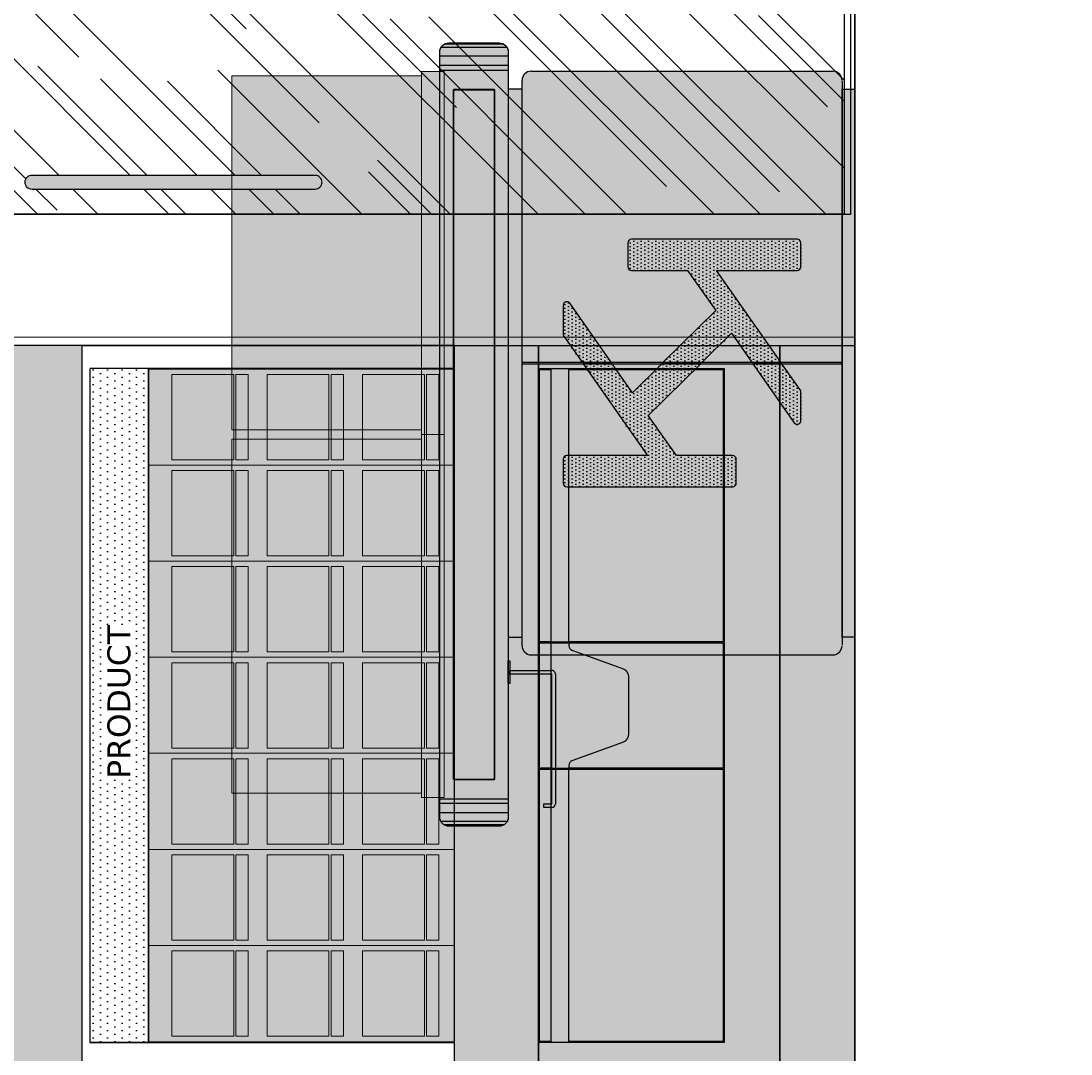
# Model space of a CAD drawing. Header units: centimetres. Extents: x -2854 to 18796, y -762 to 9238.
# Tile 68 of 173: x -836 to -607, y 1453 to 1679. Entities that reach past the tile are written whole.
import ezdxf
from ezdxf import colors
from ezdxf.entities.mleader import LeaderData, LeaderLine
from ezdxf.math import Vec2, Vec3

# ---------------------------------------------------------------- set-up
doc = ezdxf.new("R2010")
doc.units = ezdxf.units.CM
doc.header["$LTSCALE"] = 0.3
doc.linetypes.add('DASHED', pattern=[0.6, 0.3, -0.3])
for name, color, linetype, lineweight in [('KK_ARC_WALL 0.13', 252, 'Continuous', 13), ('KK_FUR_DET', 251, 'Continuous', 9), ('KK_FUR_TXT', 251, 'Continuous', 9)]:
    doc.layers.add(name, color=color, linetype=linetype, lineweight=lineweight)
doc.layers.add('KK_Defpoints', color=40, linetype='Continuous', plot=False)
doc.layers.add('KK_FUR_HATCH', color=253, linetype='Continuous')
doc.layers.add('KK_NEW_WALLS 0.2', color=3, linetype='Continuous')
doc.styles.add('KIKO Milano_Light', font='Arial.ttf')
doc.styles.get("Standard").update_dxf_attribs({"font": 'Arial.ttf'})

# ---------------------------------------------------------------- blocks, each defined once
blk = doc.blocks.new('KK ANTE')
for points in [[(-43253.85, 7772.46), (-43253.85, 7781.01), (-43260.2, 7787.44), (-43253.85, 7791.88), (-43253.85, 7798.23), (-43273.95, 7784.16), (-43273.95, 7801.78, 0.414214), (-43274.75, 7802.58), (-43279.95, 7802.58, 0.414214), (-43280.75, 7801.78), (-43280.75, 7765.51, 0.414214), (-43279.95, 7764.71), (-43274.75, 7764.71, 0.414214), (-43273.95, 7765.51), (-43273.95, 7777.81), (-43265.18, 7783.95)], [(-43253.55, 7792.09), (-43240.65, 7801.13, 0.730215), (-43241.1, 7802.58), (-43247.38, 7802.58, 0.153915), (-43247.84, 7802.44), (-43253.55, 7798.44)], [(-43253.55, 7754.93), (-43233.45, 7769.01), (-43233.45, 7751.38, 0.414214), (-43232.65, 7750.58), (-43227.45, 7750.58, 0.414214), (-43226.65, 7751.38), (-43226.65, 7787.66, 0.409601), (-43227.44, 7788.45), (-43232.65, 7788.45, 0.414214), (-43233.45, 7787.65), (-43233.45, 7775.35), (-43242.21, 7769.22), (-43253.55, 7780.7), (-43253.55, 7772.16), (-43247.2, 7765.73), (-43253.55, 7761.28)], [(-43253.85, 7754.72), (-43253.85, 7761.07), (-43266.75, 7752.04, 0.73323), (-43266.29, 7750.58), (-43260.02, 7750.58, 0.153915), (-43259.56, 7750.73)]]:
    blk.add_lwpolyline(points, format="xyb", close=True)

msp = doc.modelspace()

# ---------------------------------------------------------------- hatches: boundary and pattern name
h = msp.add_hatch(color=256)
h.dxf.hatch_style = 1
h.set_gradient(color1=(245, 245, 245), color2=(147, 149, 152), name='CURVED')
h.paths.add_polyline_path([(-741.33, 1450.74), (-741.33, 1608.14), (-722.99, 1608.14), (-722.99, 1450.74)])
at = {"true_color": 0x939598}
h = msp.add_hatch(color=252, dxfattribs=at)
h.dxf.hatch_style = 1
h.paths.add_polyline_path([(-722.99, 1450.74), (-722.99, 1608.14), (-670.21, 1608.14), (-670.21, 1450.74)])
at = {"layer": 'KK_FUR_HATCH'}
h = msp.add_hatch(dxfattribs=at)
h.set_pattern_fill('AR-RROOF', color=256, scale=0.8, angle=135)
h.set_pattern_definition([(135, (-735.235, 1711.872), (-45.9789, 17.2421), [304.8, -40.64, 101.6, -20.32]), (135, (-761.53, 1723.798), (-4.7416, -33.4784), [60.96, -6.7056, 121.92, -15.24]), (135, (-754.632, 1706.843), (-84.3426, 65.0889), [162.56, -28.448, 81.28, -20.32])])
h.paths.add_polyline_path([(-976.29, 1636.87), (-976.29, 1736.87), (-656.14, 1736.87), (-656.14, 1636.87)])
edge = h.paths.add_edge_path(flags=16)
edge.add_arc((-833.84, 1643.87), 1.5, 180, 270)
edge.add_line((-833.84, 1642.37), (-771.84, 1642.37))
edge.add_arc((-771.84, 1643.87), 1.5, 270, 360)
edge.add_arc((-771.84, 1643.87), 1.5, 360, 450)
edge.add_line((-771.84, 1645.37), (-833.84, 1645.37))
edge.add_arc((-833.84, 1643.87), 1.5, 90, 180)
edge = h.paths.add_edge_path(flags=16)
edge.add_arc((-833.84, 1729.85), 1.5, 180, 270)
edge.add_line((-833.84, 1728.35), (-771.84, 1728.35))
edge.add_arc((-771.84, 1729.85), 1.5, 270, 360)
edge.add_arc((-771.84, 1729.85), 1.5, 360, 450)
edge.add_line((-771.84, 1731.35), (-833.84, 1731.35))
edge.add_arc((-833.84, 1729.85), 1.5, 90, 180)
at = {"layer": 'KK_FUR_HATCH', "true_color": 0xffffff}
h = msp.add_hatch(color=7, dxfattribs=at)
h.dxf.hatch_style = 1
edge = h.paths.add_edge_path()
edge.add_line((-729.59, 1544.42), (-726.59, 1544.42))
edge.add_line((-726.59, 1544.42), (-726.59, 1542.72))
edge.add_arc((-724.58, 1542.54), 2.02, 174.7408, 269.8066)
edge.add_line((-724.59, 1540.52), (-658.59, 1540.52))
edge.add_arc((-658.59, 1542.52), 2, 270, 358.1776)
edge.add_line((-656.59, 1542.46), (-656.59, 1544.42))
edge.add_line((-656.59, 1544.42), (-653.79, 1544.42))
edge.add_line((-653.79, 1544.42), (-653.79, 1664.25))
edge.add_line((-653.79, 1664.25), (-656.59, 1664.25))
edge.add_line((-656.59, 1664.25), (-656.59, 1666.26))
edge.add_arc((-658.59, 1666.15), 2, 363.1522, 450)
edge.add_line((-658.59, 1668.15), (-724.59, 1668.15))
edge.add_arc((-724.59, 1666.15), 2, 90.0128, 178.5367)
edge.add_line((-726.59, 1666.2), (-726.59, 1664.25))
edge.add_line((-726.59, 1664.25), (-729.59, 1664.25))
edge.add_line((-729.59, 1664.25), (-729.59, 1672.35))
edge.add_arc((-731.59, 1672.35), 2, 360, 450)
edge.add_line((-731.59, 1674.35), (-742.59, 1674.35))
edge.add_arc((-742.59, 1672.35), 2, 450, 540)
edge.add_line((-744.59, 1672.35), (-744.59, 1668.35))
edge.add_line((-744.59, 1668.35), (-743.59, 1668.35))
edge.add_line((-743.59, 1668.35), (-743.59, 1509.05))
edge.add_line((-743.59, 1509.05), (-744.59, 1509.05))
edge.add_line((-744.59, 1509.05), (-744.59, 1505.05))
edge.add_arc((-742.59, 1505.05), 2, 180, 270)
edge.add_line((-742.59, 1503.05), (-731.59, 1503.05))
edge.add_arc((-731.59, 1505.05), 2, 270, 360)
edge.add_line((-729.59, 1505.05), (-729.59, 1544.42))
h.paths.add_polyline_path([(-748.59, 1509.3), (-743.59, 1509.3), (-743.59, 1588.7), (-748.59, 1588.7)])
h.paths.add_polyline_path([(-748.59, 1510.3), (-748.59, 1587.7), (-790.09, 1587.7), (-790.09, 1510.3)])
h.paths.add_polyline_path([(-748.59, 1667.1), (-748.59, 1589.7), (-790.09, 1589.7), (-790.09, 1667.1)])
h.paths.add_polyline_path([(-748.59, 1588.7), (-748.59, 1668.1), (-743.59, 1668.1), (-743.59, 1588.7)])
at = {"layer": 'KK_FUR_HATCH', "true_color": 0x939598}
h = msp.add_hatch(color=252, dxfattribs=at)
h.dxf.hatch_style = 1
h.paths.add_polyline_path([(-732.69, 1664.1), (-732.69, 1513.3), (-741.49, 1513.3), (-741.49, 1664.1)], flags=16)
edge = h.paths.add_edge_path()
edge.add_line((-741.59, 1513.4), (-741.59, 1664))
edge.add_arc((-741.39, 1664), 0.2, 90, 180, ccw=False)
edge.add_line((-741.39, 1664.2), (-732.79, 1664.2))
edge.add_arc((-732.79, 1664), 0.2, 360, 450, ccw=False)
edge.add_line((-732.59, 1664), (-732.59, 1513.4))
edge.add_arc((-732.79, 1513.4), 0.2, 270, 360, ccw=False)
edge.add_line((-732.79, 1513.2), (-741.39, 1513.2))
edge.add_arc((-741.39, 1513.4), 0.2, 180, 270, ccw=False)
h = msp.add_hatch(color=252, dxfattribs=at)
h.dxf.hatch_style = 1
h.paths.add_polyline_path([(-732.69, 1664.1), (-732.69, 1513.3), (-741.49, 1513.3), (-741.49, 1664.1)])
at = {"layer": 'KK_FUR_HATCH'}
h = msp.add_hatch(dxfattribs=at)
h.set_pattern_fill('DOTS', color=256, scale=0.3, angle=90)
h.set_pattern_definition([(90, (-2615.2049, 1496.5159), (-0.47625, 0.238125), [0, -0.47625])])
edge = h.paths.add_edge_path()
edge.add_arc((-833.84, 1643.87), 1.5, 540, 630)
edge.add_line((-833.84, 1642.37), (-771.84, 1642.37))
edge.add_arc((-771.84, 1643.87), 1.5, 630, 720)
edge.add_arc((-771.84, 1643.87), 1.5, 360, 450)
edge.add_line((-771.84, 1645.37), (-833.84, 1645.37))
edge.add_arc((-833.84, 1643.87), 1.5, 450, 540)
at = {"layer": 'KK_FUR_HATCH', "true_color": 0x636466}
h = msp.add_hatch(dxfattribs=at)
h.set_pattern_fill('DOTS', color=251, scale=0.5, angle=90)
h.set_pattern_definition([(90, (1789.46765, -3743.8681), (-0.79375, 0.396875), [0, -0.79375])])
edge = h.paths.add_edge_path()
edge.add_line((-716.79, 1577.29), (-680.54, 1577.29))
edge.add_arc((-680.54, 1578.09), 0.799, 270, 360)
edge.add_line((-679.74, 1578.09), (-679.74, 1583.25))
edge.add_arc((-680.54, 1583.25), 0.799, 360, 450)
edge.add_line((-680.54, 1584.05), (-692.79, 1584.05))
edge.add_line((-692.79, 1584.05), (-698.89, 1592.78))
edge.add_line((-698.89, 1592.78), (-680.68, 1610.75))
edge.add_line((-680.68, 1610.75), (-667.04, 1591.26))
edge.add_arc((-666.39, 1591.72), 0.799, 214.9804, 360)
edge.add_line((-665.59, 1591.72), (-665.59, 1598.06))
edge.add_arc((-666.39, 1598.06), 0.799, 360, 394.9817)
edge.add_line((-665.73, 1598.52), (-684, 1624.63))
edge.add_line((-684, 1624.63), (-666.39, 1624.63))
edge.add_arc((-666.39, 1625.43), 0.799, 270, 360)
edge.add_line((-665.59, 1625.43), (-665.59, 1630.59))
edge.add_arc((-666.39, 1630.59), 0.799, 360, 450)
edge.add_line((-666.39, 1631.39), (-702.64, 1631.39))
edge.add_arc((-702.64, 1630.59), 0.799, 90, 180)
edge.add_line((-703.44, 1630.59), (-703.44, 1625.43))
edge.add_arc((-702.64, 1625.43), 0.799, 180, 270)
edge.add_line((-702.64, 1624.63), (-690.39, 1624.63))
edge.add_line((-690.39, 1624.63), (-684.24, 1615.84))
edge.add_line((-684.24, 1615.84), (-702.46, 1597.87))
edge.add_line((-702.46, 1597.87), (-716.13, 1617.42))
edge.add_arc((-716.79, 1616.96), 0.799, 394.9791, 540)
edge.add_line((-717.59, 1616.96), (-717.59, 1610.62))
edge.add_arc((-716.79, 1610.62), 0.799, 180, 214.9801)
edge.add_line((-717.44, 1610.16), (-699.18, 1584.05))
edge.add_line((-699.18, 1584.05), (-716.79, 1584.05))
edge.add_arc((-716.79, 1583.25), 0.799, 90, 180)
edge.add_line((-717.59, 1583.25), (-717.59, 1578.09))
edge.add_arc((-716.79, 1578.09), 0.799, 180, 270)
at = {"layer": 'KK_FUR_HATCH', "true_color": 0xddb3d4}
h = msp.add_hatch(color=254, dxfattribs=at)
h.dxf.hatch_style = 1
h.paths.add_polyline_path([(-913.79, 1608.14), (-913.79, 1450.74), (-822.79, 1450.74), (-822.79, 1608.14)])
at = {"layer": 'KK_FUR_HATCH', "true_color": 0x636466}
h = msp.add_hatch(color=251, dxfattribs=at)
h.dxf.hatch_style = 1
h.paths.add_polyline_path([(-670.21, 1450.74), (-670.21, 1608.14), (-653.79, 1608.14), (-653.79, 1450.74)])
at = {"layer": 'KK_FUR_HATCH', "true_color": 0xc7c8ca}
h = msp.add_hatch(dxfattribs=at)
h.set_pattern_fill('DOTS', color=9, angle=90)
h.set_pattern_definition([(90, (2870.528, 400.2886), (-1.5875, 0.79375), [0, -1.5875])])
h.paths.add_polyline_path([(-808.29, 1455.74), (-808.29, 1603.14), (-821.14, 1603.14), (-821.14, 1455.74)])
h = msp.add_hatch(color=9, dxfattribs=at)
h.dxf.hatch_style = 1
h.paths.add_polyline_path([(-741.33, 1455.74), (-741.33, 1603.14), (-808.29, 1603.14), (-808.29, 1455.74)])
at = {"layer": 'KK_FUR_HATCH', "true_color": 0x636466}
h = msp.add_hatch(color=251, dxfattribs=at)
h.dxf.hatch_style = 1
h.paths.add_polyline_path([(-720.29, 1515.54), (-720.29, 1455.74), (-716.32, 1455.74), (-716.32, 1515.54)])
edge = h.paths.add_edge_path()
edge.add_arc((-715.32, 1542.49), 1, 180, 250.0831, ccw=False)
edge.add_line((-716.32, 1542.49), (-716.32, 1543.14))
edge.add_line((-716.32, 1543.14), (-720.29, 1543.14))
edge.add_line((-720.29, 1543.14), (-720.29, 1515.74))
edge.add_line((-720.29, 1515.74), (-716.32, 1515.74))
edge.add_line((-716.32, 1515.74), (-716.32, 1516.39))
edge.add_arc((-715.32, 1516.39), 1, 109.9169, 180, ccw=False)
edge.add_line((-715.67, 1517.33), (-704.6, 1521.34))
edge.add_arc((-705.29, 1523.22), 2, 289.9169, 360)
edge.add_line((-703.29, 1523.22), (-703.29, 1535.66))
edge.add_arc((-705.29, 1535.66), 2, 360, 430.0831)
edge.add_line((-704.6, 1537.54), (-715.67, 1541.55))
h.paths.add_polyline_path([(-720.29, 1603.14), (-720.29, 1543.34), (-716.32, 1543.34), (-716.32, 1603.14)])

# ---------------------------------------------------------------- linework, layer by layer
for p, q in [((-729.86, 1673.35), (-744.32, 1673.35)), ((-730.55, 1674.06), (-743.63, 1674.06)), ((-729.59, 1671.4), (-744.59, 1671.4)), ((-729.59, 1669.4), (-744.59, 1669.4)), ((-744.59, 1668.35), (-729.59, 1668.35)), ((-724.59, 1668.15), (-658.59, 1668.15)), ((-726.59, 1542.52), (-726.59, 1666.15)), ((-656.59, 1665.95), (-656.59, 1542.72)), ((-656.59, 1552.47), (-656.59, 1618.44)), ((-741.33, 1608.14), (-822.79, 1608.14)), ((-722.99, 1450.74), (-722.99, 1608.14)), ((-726.59, 1604.49), (-656.59, 1604.49)), ((-726.59, 1604.19), (-656.59, 1604.19)), ((-720.29, 1543.34), (-716.32, 1543.34)), ((-720.29, 1543.14), (-716.32, 1543.14)), ((-724.59, 1540.52), (-658.59, 1540.52)), ((-729.29, 1536.33), (-729.29, 1537.13)), ((-729.29, 1537.13), (-720.09, 1537.13)), ((-720.09, 1536.33), (-729.29, 1536.33)), ((-720.09, 1507.93), (-720.09, 1536.33)), ((-719.29, 1536.33), (-719.29, 1507.93)), ((-720.29, 1515.74), (-716.32, 1515.74)), ((-720.29, 1515.54), (-716.32, 1515.54)), ((-744.59, 1509.05), (-729.59, 1509.05)), ((-729.59, 1508), (-744.59, 1508)), ((-721.79, 1507.13), (-721.79, 1507.93)), ((-721.79, 1507.93), (-720.09, 1507.93)), ((-720.09, 1507.13), (-721.79, 1507.13)), ((-729.59, 1506), (-744.59, 1506)), ((-729.59, 1504.05), (-744.32, 1504.05)), ((-730.55, 1503.34), (-743.63, 1503.34)), ((-741.33, 1455.74), (-821.14, 1455.74))]:
    msp.add_line(p, q)
for points in [[(-654.64, 1636.87), (-654.64, 1736.87), (-977.79, 1736.87), (-977.79, 1636.87)], [(-976.29, 1636.87), (-976.29, 1736.87), (-656.14, 1736.87), (-656.14, 1636.87)], [(-726.59, 1544.42), (-726.59, 1664.25), (-729.59, 1664.25), (-729.59, 1544.42)], [(-656.59, 1544.42), (-656.59, 1664.25), (-653.79, 1664.25), (-653.79, 1544.42)], [(-913.79, 1608.14), (-913.79, 1450.74), (-822.79, 1450.74), (-822.79, 1608.14)], [(-741.33, 1450.74), (-741.33, 1608.14), (-722.99, 1608.14), (-722.99, 1450.74)], [(-722.99, 1450.74), (-722.99, 1608.14), (-670.21, 1608.14), (-670.21, 1450.74)], [(-670.21, 1450.74), (-670.21, 1608.14), (-653.79, 1608.14), (-653.79, 1450.74)], [(-808.29, 1455.74), (-808.29, 1603.14), (-821.14, 1603.14), (-821.14, 1455.74)], [(-741.33, 1455.74), (-741.33, 1603.14), (-808.29, 1603.14), (-808.29, 1455.74)], [(-722.99, 1455.74), (-722.99, 1603.14), (-682.39, 1603.14), (-682.39, 1455.74)], [(-722.79, 1543.34), (-722.79, 1602.94), (-720.29, 1602.94), (-720.29, 1543.34)], [(-716.32, 1543.34), (-716.32, 1602.94), (-682.59, 1602.94), (-682.59, 1543.34)], [(-722.79, 1515.74), (-722.79, 1543.14), (-720.29, 1543.14), (-720.29, 1515.74)], [(-722.79, 1455.94), (-722.79, 1515.54), (-720.29, 1515.54), (-720.29, 1455.94)], [(-716.32, 1455.94), (-716.32, 1515.54), (-682.59, 1515.54), (-682.59, 1455.94)]]:
    msp.add_lwpolyline(points, close=True)
at = {"elevation": 0}
for points in [[(-729.59, 1672.35), (-729.59, 1505.05, -0.414214), (-731.59, 1503.05), (-742.59, 1503.05, -0.414214), (-744.59, 1505.05), (-744.59, 1672.35, -0.414214), (-742.59, 1674.35), (-731.59, 1674.35, -0.414214)], [(-741.59, 1513.4), (-741.59, 1664, -0.414214), (-741.39, 1664.2), (-732.79, 1664.2, -0.414214), (-732.59, 1664), (-732.59, 1513.4, -0.414214), (-732.79, 1513.2), (-741.39, 1513.2, -0.414214)]]:
    msp.add_lwpolyline(points, format="xyb", close=True, dxfattribs=at)
for points in [[(-732.69, 1664.1), (-732.69, 1513.3), (-741.49, 1513.3), (-741.49, 1664.1)], [(-729.29, 1539.23), (-729.29, 1534.23), (-729.59, 1534.23), (-729.59, 1539.23)]]:
    msp.add_lwpolyline(points, close=True, dxfattribs=at)
msp.add_lwpolyline([(-835.34, 1643.87), (-835.34, 1643.87, 0.414214), (-833.84, 1642.37), (-771.84, 1642.37, 0.414214), (-770.34, 1643.87), (-770.34, 1643.87, 0.414214), (-771.84, 1645.37), (-833.84, 1645.37, 0.414214)], format="xyb", close=True)
for points in [[(-741.33, 1450.74), (-822.79, 1450.74), (-822.79, 1608.14), (-741.33, 1608.14)], [(-716.32, 1543.14), (-682.59, 1543.14), (-682.59, 1515.74), (-716.32, 1515.74)]]:
    msp.add_lwpolyline(points)
msp.add_lwpolyline([(-716.32, 1543.14), (-716.32, 1542.49, 0.315698), (-715.67, 1541.55), (-704.6, 1537.54, -0.315698), (-703.29, 1535.66), (-703.29, 1523.22, -0.315698), (-704.6, 1521.34), (-715.67, 1517.33, 0.315698), (-716.32, 1516.39), (-716.32, 1515.74)], format="xyb")
for centre, radius, start, end in [((-724.59, 1666.15), 2, 90, 180), ((-658.59, 1666.15), 2, 0, 90), ((-724.59, 1542.52), 2, 180, 270), ((-658.59, 1542.52), 2, 270, 0), ((-720.09, 1536.33), 0.8, 0, 90), ((-720.09, 1507.93), 0.8, 270, 0)]:
    msp.add_arc(centre, radius, start, end)
at = {"layer": 'Defpoints', "elevation": 0}
msp.add_lwpolyline([(-653.79, 1740.42), (-653.79, 1633.32)], dxfattribs=at)
at = {"layer": 'KK_ARC_WALL 0.13'}
msp.add_lwpolyline([(-653.79, 1291.34), (-913.79, 1291.34), (-913.79, 1608.01), (-913.79, 1610.01), (-653.79, 1610.01)], dxfattribs=at)
at = {"layer": 'KK_Defpoints'}
msp.add_lwpolyline([(-653.79, 995.66), (-653.79, 2480.66)], dxfattribs=at)
at = {"layer": 'KK_FUR_DET'}
for p, q in [((-741.33, 1602.99), (-808.29, 1602.99)), ((-741.33, 1581.99), (-808.29, 1581.99)), ((-741.33, 1560.99), (-808.29, 1560.99)), ((-741.33, 1539.99), (-808.29, 1539.99)), ((-741.33, 1518.99), (-808.29, 1518.99)), ((-741.33, 1497.99), (-808.29, 1497.99)), ((-741.33, 1476.99), (-808.29, 1476.99)), ((-741.33, 1455.89), (-808.29, 1455.89))]:
    msp.add_line(p, q, dxfattribs=at)
at = {"layer": 'KK_FUR_DET', "elevation": 0}
for points in [[(-748.59, 1588.7), (-748.59, 1668.1), (-743.59, 1668.1), (-743.59, 1588.7)], [(-748.59, 1588.7), (-748.59, 1509.3), (-743.59, 1509.3), (-743.59, 1588.7)]]:
    msp.add_lwpolyline(points, close=True, dxfattribs=at)
at = {"layer": 'KK_FUR_DET', "ltscale": 10, "elevation": 0}
for points in [[(-748.59, 1662.9), (-748.59, 1589.7), (-790.09, 1589.7), (-790.09, 1667.1), (-748.59, 1667.1)], [(-748.59, 1514.5), (-748.59, 1587.7), (-790.09, 1587.7), (-790.09, 1510.3), (-748.59, 1510.3)]]:
    msp.add_lwpolyline(points, dxfattribs=at)
at = {"layer": 'KK_FUR_DET'}
for points in [[(-789.66, 1601.81), (-789.66, 1583.15), (-803.21, 1583.15), (-803.21, 1601.81)], [(-786.49, 1583.15), (-786.49, 1601.81), (-789.16, 1601.81), (-789.16, 1583.15)], [(-768.81, 1601.81), (-768.81, 1583.15), (-782.35, 1583.15), (-782.35, 1601.81)], [(-765.63, 1583.15), (-765.63, 1601.81), (-768.31, 1601.81), (-768.31, 1583.15)], [(-747.95, 1601.81), (-747.95, 1583.15), (-761.5, 1583.15), (-761.5, 1601.81)], [(-744.77, 1583.15), (-744.77, 1601.81), (-747.45, 1601.81), (-747.45, 1583.15)], [(-789.66, 1580.81), (-789.66, 1562.15), (-803.21, 1562.15), (-803.21, 1580.81)], [(-786.49, 1562.15), (-786.49, 1580.81), (-789.16, 1580.81), (-789.16, 1562.15)], [(-768.81, 1580.81), (-768.81, 1562.15), (-782.35, 1562.15), (-782.35, 1580.81)], [(-765.63, 1562.15), (-765.63, 1580.81), (-768.31, 1580.81), (-768.31, 1562.15)], [(-747.95, 1580.81), (-747.95, 1562.15), (-761.5, 1562.15), (-761.5, 1580.81)], [(-744.77, 1562.15), (-744.77, 1580.81), (-747.45, 1580.81), (-747.45, 1562.15)], [(-789.66, 1559.81), (-789.66, 1541.15), (-803.21, 1541.15), (-803.21, 1559.81)], [(-786.49, 1541.15), (-786.49, 1559.81), (-789.16, 1559.81), (-789.16, 1541.15)], [(-768.81, 1559.81), (-768.81, 1541.15), (-782.35, 1541.15), (-782.35, 1559.81)], [(-765.63, 1541.15), (-765.63, 1559.81), (-768.31, 1559.81), (-768.31, 1541.15)], [(-747.95, 1559.81), (-747.95, 1541.15), (-761.5, 1541.15), (-761.5, 1559.81)], [(-744.77, 1541.15), (-744.77, 1559.81), (-747.45, 1559.81), (-747.45, 1541.15)], [(-789.66, 1538.81), (-789.66, 1520.15), (-803.21, 1520.15), (-803.21, 1538.81)], [(-786.49, 1520.15), (-786.49, 1538.81), (-789.16, 1538.81), (-789.16, 1520.15)], [(-768.81, 1538.81), (-768.81, 1520.15), (-782.35, 1520.15), (-782.35, 1538.81)], [(-765.63, 1520.15), (-765.63, 1538.81), (-768.31, 1538.81), (-768.31, 1520.15)], [(-747.95, 1538.81), (-747.95, 1520.15), (-761.5, 1520.15), (-761.5, 1538.81)], [(-744.77, 1520.15), (-744.77, 1538.81), (-747.45, 1538.81), (-747.45, 1520.15)], [(-789.66, 1517.81), (-789.66, 1499.15), (-803.21, 1499.15), (-803.21, 1517.81)], [(-786.49, 1499.15), (-786.49, 1517.81), (-789.16, 1517.81), (-789.16, 1499.15)], [(-768.81, 1517.81), (-768.81, 1499.15), (-782.35, 1499.15), (-782.35, 1517.81)], [(-765.63, 1499.15), (-765.63, 1517.81), (-768.31, 1517.81), (-768.31, 1499.15)], [(-747.95, 1517.81), (-747.95, 1499.15), (-761.5, 1499.15), (-761.5, 1517.81)], [(-744.77, 1499.15), (-744.77, 1517.81), (-747.45, 1517.81), (-747.45, 1499.15)], [(-789.66, 1496.81), (-789.66, 1478.15), (-803.21, 1478.15), (-803.21, 1496.81)], [(-786.49, 1478.15), (-786.49, 1496.81), (-789.16, 1496.81), (-789.16, 1478.15)], [(-768.81, 1496.81), (-768.81, 1478.15), (-782.35, 1478.15), (-782.35, 1496.81)], [(-765.63, 1478.15), (-765.63, 1496.81), (-768.31, 1496.81), (-768.31, 1478.15)], [(-747.95, 1496.81), (-747.95, 1478.15), (-761.5, 1478.15), (-761.5, 1496.81)], [(-744.77, 1478.15), (-744.77, 1496.81), (-747.45, 1496.81), (-747.45, 1478.15)], [(-789.66, 1475.81), (-789.66, 1457.15), (-803.21, 1457.15), (-803.21, 1475.81)], [(-786.49, 1457.15), (-786.49, 1475.81), (-789.16, 1475.81), (-789.16, 1457.15)], [(-768.81, 1475.81), (-768.81, 1457.15), (-782.35, 1457.15), (-782.35, 1475.81)], [(-765.63, 1457.15), (-765.63, 1475.81), (-768.31, 1475.81), (-768.31, 1457.15)], [(-747.95, 1475.81), (-747.95, 1457.15), (-761.5, 1457.15), (-761.5, 1475.81)], [(-744.77, 1457.15), (-744.77, 1475.81), (-747.45, 1475.81), (-747.45, 1457.15)]]:
    msp.add_lwpolyline(points, close=True, dxfattribs=at)
at = {"layer": 'KK_NEW_WALLS 0.2'}
msp.add_lwpolyline([(-653.79, 2288.26), (-653.79, 1173.8)], dxfattribs=at)

# ---------------------------------------------------------------- block references
at = {"rotation": 89.99999999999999}
msp.add_blockref('KK ANTE', (7084.99, 44858.04), dxfattribs=at)

# ---------------------------------------------------------------- texts
at = {"layer": 'KK_FUR_TXT', "ltscale": 0.2, "insert": (-817.28, 1574.75), "char_height": 5, "width": 89.0726, "attachment_point": 3, "rotation": 90}
msp.add_mtext('\\pxqc;{\\fVerdana|b0|i0|c0|p34;PRODUCT}', dxfattribs=at)

# ---------------------------------------------------------------- leaders
at = {"color": 1, "linetype": 'DASHED', "ltscale": 0.05}
ml = msp.add_multileader_mtext('Standard', dxfattribs=at)
ml.set_content('LEASE LINE', color=1, style='KIKO Milano_Light')
ml.set_leader_properties(color=256)
ml.build(insert=Vec2(0, 0))
ml.multileader.update_dxf_attribs({"dogleg_length": 0.36, "arrow_head_size": 1.21})
ctx = ml.context
ctx.base_point, ctx.char_height, ctx.arrow_head_size, ctx.landing_gap_size, ctx.plane_origin, ctx.plane_x_axis, ctx.plane_y_axis = Vec3(-2540.22, 2829.75), 1.4, 1.21, 0.604, Vec3(-1264.77, 4822.68), Vec3(0, 1), Vec3(-1, 0)
notes = []
notes.append((ctx, [(0, (0, 0, 0), (0, 0), (1, 0), 1, [])]))
ctx.mtext.insert, ctx.mtext.text_direction, ctx.mtext.rotation, ctx.mtext.width = Vec3(-2540.63, 2830.35), Vec3(0, 1), -3.141593, 13.9356
at = {"ltscale": 0.5}
ml = msp.add_multileader_mtext('Standard', dxfattribs=at)
ml.set_content('{\\fAvenir LT Std 35 Light|b1|i0|c0|p34;BOH}', color=256, style='KIKO Milano_Light')
ml.set_leader_properties(color=256)
ml.build(insert=Vec2(0, 0))
ml.multileader.update_dxf_attribs({"dogleg_length": 0.36, "arrow_head_size": 0.5})
ctx = ml.context
ctx.base_point, ctx.char_height, ctx.arrow_head_size, ctx.landing_gap_size, ctx.plane_origin = Vec3(-2720.88, 2835.81), 1.2, 0.5, 0.604, Vec3(-725.09, 1552.75)
notes.append((ctx, [(0, (0, 0, 0), (0, 0), (1, 0), 1, [])]))
ctx.mtext.insert, ctx.mtext.rotation, ctx.mtext.width = Vec3(-2720.28, 2836.58), -4.712389, 6.7394
ml = msp.add_multileader_mtext('Standard', dxfattribs=at)
ml.set_content('{\\fAvenir LT Std 35 Light|b1|i0|c0|p34;KIKO\\PSALES AREA}', color=256, style='KIKO Milano_Light')
ml.set_leader_properties(color=256)
ml.build(insert=Vec2(0, 0))
ml.multileader.update_dxf_attribs({"dogleg_length": 0.36, "arrow_head_size": 0.5})
ctx = ml.context
ctx.base_point, ctx.char_height, ctx.arrow_head_size, ctx.landing_gap_size, ctx.plane_origin = Vec3(-2706.95, 2835.99), 1.2, 0.5, 0.604, Vec3(-712.21, 1552.93)
ctx.text_align_type = 1
notes.append((ctx, [(0, (0, 0, 0), (0, 0), (1, 0), 1, [])]))
ctx.mtext.insert, ctx.mtext.rotation, ctx.mtext.width, ctx.mtext.alignment = Vec3(-2700.4, 2836.76), -4.712389, 12.8274, 2
ml = msp.add_multileader_mtext('Standard')
ml.set_content('{\\fAvenir LT Std 55 Roman|b0|i0|c0|p34;\\H0.83333x;DETAIL 01_FLOORING\\P\\fAvenir LT Std 35 Light|b0|i0|c0|p34;\\H0.8x;SCALE 1:5}', color=256, style='KIKO Milano_Light')
ml.set_leader_properties(color=256)
ml.build(insert=Vec2(0, 0))
ml.multileader.update_dxf_attribs({"dogleg_length": 0.36, "arrow_head_size": 1.21})
ctx = ml.context
ctx.base_point, ctx.char_height, ctx.arrow_head_size, ctx.landing_gap_size, ctx.plane_origin = Vec3(-2727.99, 2829.66), 1.2, 1.21, 0.604, Vec3(-735.06, 1546.04)
notes.append((ctx, [(0, (0, 0, 0), (0, 0), (1, 0), 1, [])]))
ctx.mtext.insert, ctx.mtext.rotation, ctx.mtext.width = Vec3(-2727.39, 2830.27), -4.712389, 44.1296
ml = msp.add_multileader_mtext('Standard')
ml.set_content('{\\fAvenir LT Std 55 Roman|b1|i0|c0|p34;\\H0.83333x;DETAIL 01_CEILING\\P\\fAvenir LT Std 35 Light|b0|i0|c0|p34;\\H0.8x;SCALE 1:5}', color=256, style='KIKO Milano_Light')
ml.set_leader_properties(color=256)
ml.build(insert=Vec2(0, 0))
ml.multileader.update_dxf_attribs({"dogleg_length": 0.36, "arrow_head_size": 1.21})
ctx = ml.context
ctx.base_point, ctx.char_height, ctx.arrow_head_size, ctx.landing_gap_size, ctx.plane_origin = Vec3(-2632.79, 2825.63), 1.2, 1.21, 0.604, Vec3(-639.86, 1542.16)
notes.append((ctx, [(0, (0, 0, 0), (0, 0), (1, 0), 1, [])]))
ctx.mtext.insert, ctx.mtext.rotation, ctx.mtext.width = Vec3(-2632.19, 2826.24), -4.712389, 44.1296
ml = msp.add_multileader_mtext('Standard')
ml.set_content('{\\fAvenir LT Std 55 Roman|b1|i0|c0|p34;\\H0.83333x;DETAIL 04_CEILING\\P\\fAvenir LT Std 35 Light|b0|i0|c0|p34;\\H0.8x;SCALE 1:5}', color=256, style='KIKO Milano_Light')
ml.set_leader_properties(color=256)
ml.build(insert=Vec2(0, 0))
ml.multileader.update_dxf_attribs({"dogleg_length": 0.36, "arrow_head_size": 1.21})
ctx = ml.context
ctx.base_point, ctx.char_height, ctx.arrow_head_size, ctx.landing_gap_size, ctx.plane_origin = Vec3(-2560.28, 2825.38), 1.2, 1.21, 0.604, Vec3(-567.35, 1550.28)
notes.append((ctx, [(0, (0, 0, 0), (0, 0), (1, 0), 1, [])]))
ctx.mtext.insert, ctx.mtext.rotation, ctx.mtext.width = Vec3(-2559.67, 2825.99), -4.712389, 44.1296
ml = msp.add_multileader_mtext('Standard')
ml.set_content('{\\fAvenir LT Std 55 Roman|b1|i0|c0|p34;\\H0.83333x;DETAIL 01_CEILING\\P\\fAvenir LT Std 35 Light|b0|i0|c0|p34;\\H0.8x;SCALE 1:5}', color=256, style='KIKO Milano_Light')
ml.set_leader_properties(color=256)
ml.build(insert=Vec2(0, 0))
ml.multileader.update_dxf_attribs({"dogleg_length": 0.36, "arrow_head_size": 1.21})
ctx = ml.context
ctx.base_point, ctx.char_height, ctx.arrow_head_size, ctx.landing_gap_size, ctx.plane_origin = Vec3(-2651.32, 2821.67), 1.2, 1.21, 0.604, Vec3(-661.24, 1546.57)
notes.append((ctx, [(0, (0, 0, 0), (0, 0), (1, 0), 1, [])]))
ctx.mtext.insert, ctx.mtext.rotation, ctx.mtext.width = Vec3(-2650.72, 2822.28), -4.712389, 44.1296
ml = msp.add_multileader_mtext('Standard', dxfattribs=at)
ml.set_content('{\\fAvenir LT Std 35 Light|b1|i0|c0|p34;KIKO\\PSALES AREA}', color=256, style='KIKO Milano_Light')
ml.set_leader_properties(color=256)
ml.build(insert=Vec2(0, 0))
ml.multileader.update_dxf_attribs({"dogleg_length": 2.85, "arrow_head_size": 0.7, "scale": 0.1})
ctx = ml.context
ctx.base_point, ctx.scale, ctx.char_height, ctx.arrow_head_size, ctx.landing_gap_size, ctx.plane_origin = Vec3(-2714.87, 2786.41), 0.1, 1.2, 0.7, 0.6, Vec3(-4704.01, 1503.42)
ctx.text_align_type = 1
notes.append((ctx, [(0, (0, 0, 0), (0, 0), (1, 0), 1, [])]))
ctx.mtext.insert, ctx.mtext.rotation, ctx.mtext.width, ctx.mtext.alignment = Vec3(-2709.51, 2787.03), -4.712389, 12.301, 2
ml = msp.add_multileader_mtext('Standard')
ml.set_content('{\\fAvenir LT Std 55 Roman|b1|i0|c0|p34;\\H0.66667x;DETAIL 02_FLOORING\\P\\fAvenir LT Std 35 Light|b0|i0|c0|p34;\\H0.8x;SCALE 1:5}', color=256, style='KIKO Milano_Light')
ml.set_leader_properties(color=256)
ml.build(insert=Vec2(0, 0))
ml.multileader.update_dxf_attribs({"dogleg_length": 0.36, "arrow_head_size": 1.21})
ctx = ml.context
ctx.base_point, ctx.char_height, ctx.arrow_head_size, ctx.landing_gap_size, ctx.plane_origin = Vec3(-2727.99, 2780.6), 1.5, 1.21, 0.604, Vec3(-735.06, 1497.13)
notes.append((ctx, [(0, (0, 0, 0), (0, 0), (1, 0), 1, [])]))
ctx.mtext.insert, ctx.mtext.rotation, ctx.mtext.width = Vec3(-2727.39, 2781.36), -4.712389, 44.1296
ml = msp.add_multileader_mtext('Standard')
ml.set_content('{\\fAvenir LT Std 55 Roman|b1|i0|c0|p34;\\H0.83333x;DETAIL 02_CEILING\\P\\fAvenir LT Std 35 Light|b0|i0|c0|p34;\\H0.8x;SCALE 1:5}', color=256, style='KIKO Milano_Light')
ml.set_leader_properties(color=256)
ml.build(insert=Vec2(0, 0))
ml.multileader.update_dxf_attribs({"dogleg_length": 0.36, "arrow_head_size": 1.21})
ctx = ml.context
ctx.base_point, ctx.char_height, ctx.arrow_head_size, ctx.landing_gap_size, ctx.plane_origin = Vec3(-2632.64, 2765.25), 1.2, 1.21, 0.604, Vec3(-639.71, 1490.15)
notes.append((ctx, [(0, (0, 0, 0), (0, 0), (1, 0), 1, [])]))
ctx.mtext.insert, ctx.mtext.rotation, ctx.mtext.width = Vec3(-2632.04, 2765.86), -4.712389, 44.1296
ml = msp.add_multileader_mtext('Standard')
ml.set_content('{\\fAvenir LT Std 55 Roman|b1|i0|c0|p34;\\H0.83333x;DETAIL 02_CEILING\\P\\fAvenir LT Std 35 Light|b0|i0|c0|p34;\\H0.8x;SCALE 1:5}', color=256, style='KIKO Milano_Light')
ml.set_leader_properties(color=256)
ml.build(insert=Vec2(0, 0))
ml.multileader.update_dxf_attribs({"dogleg_length": 0.36, "arrow_head_size": 1.21})
ctx = ml.context
ctx.base_point, ctx.char_height, ctx.arrow_head_size, ctx.landing_gap_size, ctx.plane_origin = Vec3(-2651.32, 2757.36), 1.2, 1.21, 0.604, Vec3(-661.24, 1482.26)
notes.append((ctx, [(0, (0, 0, 0), (0, 0), (1, 0), 1, [])]))
ctx.mtext.insert, ctx.mtext.rotation, ctx.mtext.width = Vec3(-2650.72, 2757.97), -4.712389, 44.1296
ml = msp.add_multileader_mtext('Standard', dxfattribs=at)
ml.set_content('{\\fAvenir LT Std 35 Light|b1|i0|c0|p34;BOH}', color=256, style='KIKO Milano_Light')
ml.set_leader_properties(color=256)
ml.build(insert=Vec2(0, 0))
ml.multileader.update_dxf_attribs({"dogleg_length": 2.85, "arrow_head_size": 0.7})
ctx = ml.context
ctx.base_point, ctx.char_height, ctx.arrow_head_size, ctx.landing_gap_size, ctx.plane_origin = Vec3(-2697.27, 2717.49), 1.4, 0.7, 0.604, Vec3(-701.47, 1434.43)
notes.append((ctx, [(0, (0, 0, 0), (0, 0), (1, 0), 1, [])]))
ctx.mtext.insert, ctx.mtext.rotation, ctx.mtext.width = Vec3(-2696.66, 2718.21), -4.712389, 6.7394
ml = msp.add_multileader_mtext('Standard', dxfattribs=at)
ml.set_content('{\\fAvenir LT Std 35 Light|b1|i0|c0|p34;KIKO\\PSALES AREA}', color=256, style='KIKO Milano_Light')
ml.set_leader_properties(color=256)
ml.build(insert=Vec2(0, 0))
ml.multileader.update_dxf_attribs({"dogleg_length": 0.36, "arrow_head_size": 0.5})
ctx = ml.context
ctx.base_point, ctx.char_height, ctx.arrow_head_size, ctx.landing_gap_size, ctx.plane_origin = Vec3(-2683.34, 2717.67), 1.4, 0.5, 0.604, Vec3(-688.6, 1434.61)
ctx.text_align_type = 1
notes.append((ctx, [(0, (0, 0, 0), (0, 0), (1, 0), 1, [])]))
ctx.mtext.insert, ctx.mtext.rotation, ctx.mtext.width, ctx.mtext.alignment = Vec3(-2676.78, 2718.44), -4.712389, 12.8274, 2
ml = msp.add_multileader_mtext('Standard')
ml.set_content('{\\fAvenir LT Std 55 Roman|b1|i0|c0|p34;\\H0.66667x;DETAIL 03_FLOORING\\P\\fAvenir LT Std 35 Light|b0|i0|c0|p34;\\H0.8x;SCALE 1:5}', color=256, style='KIKO Milano_Light')
ml.set_leader_properties(color=256)
ml.build(insert=Vec2(0, 0))
ml.multileader.update_dxf_attribs({"dogleg_length": 0.36, "arrow_head_size": 1.21})
ctx = ml.context
ctx.base_point, ctx.char_height, ctx.arrow_head_size, ctx.landing_gap_size, ctx.plane_origin = Vec3(-2704.38, 2711.19), 1.5, 1.21, 0.604, Vec3(-711.45, 1427.72)
notes.append((ctx, [(0, (0, 0, 0), (0, 0), (1, 0), 1, [])]))
ctx.mtext.insert, ctx.mtext.rotation, ctx.mtext.width = Vec3(-2703.78, 2711.95), -4.712389, 44.1296
ml = msp.add_multileader_mtext('Standard')
ml.set_content('{\\fAvenir LT Std 55 Roman|b1|i0|c0|p34;\\H0.83333x;DETAIL 01_CEILING\\P\\fAvenir LT Std 35 Light|b0|i0|c0|p34;\\H0.8x;SCALE 1:5}', color=256, style='KIKO Milano_Light')
ml.set_leader_properties(color=256)
ml.build(insert=Vec2(0, 0))
ml.multileader.update_dxf_attribs({"dogleg_length": 0.36, "arrow_head_size": 1.21})
ctx = ml.context
ctx.base_point, ctx.char_height, ctx.arrow_head_size, ctx.landing_gap_size, ctx.plane_origin = Vec3(-2632.88, 2710.94), 1.2, 1.21, 0.604, Vec3(-642.79, 1435.84)
notes.append((ctx, [(0, (0, 0, 0), (0, 0), (1, 0), 1, [])]))
ctx.mtext.insert, ctx.mtext.rotation, ctx.mtext.width = Vec3(-2632.27, 2711.55), -4.712389, 44.1296
ml = msp.add_multileader_mtext('Standard')
ml.set_content('{\\fAvenir LT Std 55 Roman|b1|i0|c0|p34;\\H0.83333x;DETAIL 02_CEILING\\P\\fAvenir LT Std 35 Light|b0|i0|c0|p34;\\H0.8x;SCALE 1:5}', color=256, style='KIKO Milano_Light')
ml.set_leader_properties(color=256)
ml.build(insert=Vec2(0, 0))
ml.multileader.update_dxf_attribs({"dogleg_length": 0.36, "arrow_head_size": 1.21})
ctx = ml.context
ctx.base_point, ctx.char_height, ctx.arrow_head_size, ctx.landing_gap_size, ctx.plane_origin = Vec3(-2561.37, 2710.94), 1.2, 1.21, 0.604, Vec3(-571.29, 1435.84)
notes.append((ctx, [(0, (0, 0, 0), (0, 0), (1, 0), 1, [])]))
ctx.mtext.insert, ctx.mtext.rotation, ctx.mtext.width = Vec3(-2560.77, 2711.55), -4.712389, 44.1296
for ctx, leaders in notes:
    for number, flags, end, landing, length, lines in leaders:
        leader = LeaderData()
        leader.index, (leader.has_last_leader_line, leader.has_dogleg_vector, leader.attachment_direction) = number, flags
        leader.last_leader_point, leader.dogleg_vector, leader.dogleg_length = Vec3(end), Vec3(landing), length
        for number, points, colour, breaks in lines:
            line = LeaderLine()
            line.index, line.vertices, line.color, line.breaks = number, Vec3.list(points), colors.encode_raw_color(colour), breaks
            leader.lines.append(line)
        ctx.leaders.append(leader)

doc.saveas('drawing.dxf')
